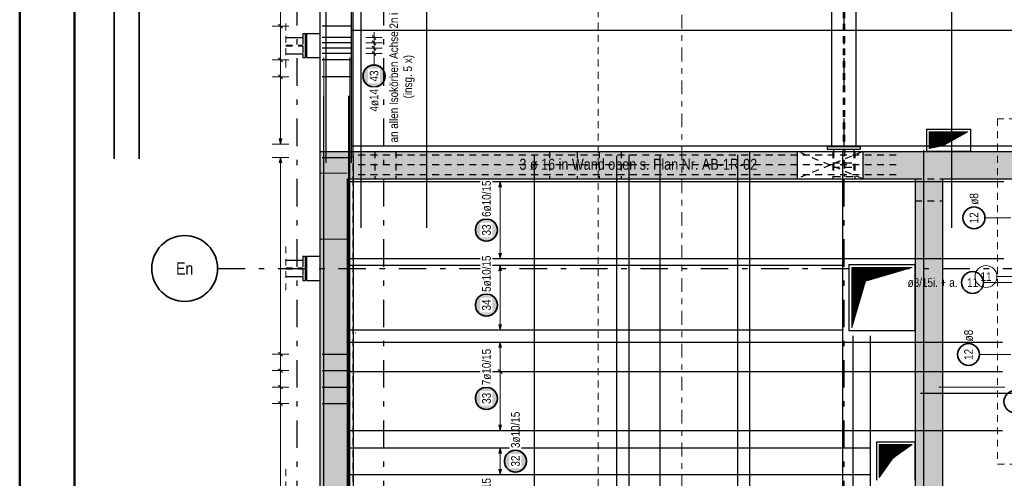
# Model space of a CAD drawing. Header units: millimetres. Extents: x -50 to 89, y -23 to 66.
# Tile 27 of 60: x 0 to 17.93, y 16.16 to 24.52. Entities that reach past the tile are written whole.
import ezdxf
from ezdxf.enums import TextEntityAlignment as Align

# ---------------------------------------------------------------- set-up
doc = ezdxf.new("R2010")
doc.units = ezdxf.units.MM
for name, pattern in [('DASHDOT', [1, 0.5, -0.25, 0, -0.25]), ('DASHDOTX2', [2, 1, -0.5, 0, -0.5]), ('HIDDEN', [0.375, 0.25, -0.125])]:
    doc.linetypes.add(name, pattern=pattern)
for name, color, linetype, lineweight in [('Achsen', 7, 'Continuous', 20), ('Bewehrung obere', 7, 'Continuous', 20), ('Geschnittene Kanten', 7, 'Continuous', 20), ('Schraffuren', 7, 'Continuous', 20)]:
    doc.layers.add(name, color=color, linetype=linetype, lineweight=lineweight)
doc.styles.add('Arial Narrow', font='ARIALN.TTF')
pattern_1 = [(45, (0, 0), (-0.0036769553, 0.0036769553), [])]

msp = doc.modelspace()

# ---------------------------------------------------------------- hatches: boundary and pattern name
at = {"lineweight": 25, "true_color": 0xffffff}
msp.add_hatch(color=7, dxfattribs=at).paths.add_polyline_path([(6.673438, 23.494696), (6.673304, 23.502374), (6.672903, 23.510042), (6.672233, 23.517692), (6.671297, 23.525314), (6.670096, 23.532898), (6.668631, 23.540436), (6.666904, 23.547919), (6.664916, 23.555336), (6.662671, 23.56268), (6.660171, 23.56994), (6.657419, 23.577109), (6.654418, 23.584178), (6.651173, 23.591137), (6.647687, 23.59798), (6.643964, 23.604696), (6.640009, 23.611278), (6.635827, 23.617718), (6.631422, 23.624009), (6.626801, 23.630141), (6.621968, 23.636109), (6.61693, 23.641905), (6.611693, 23.647521), (6.606263, 23.652951), (6.600647, 23.658188), (6.594852, 23.663226), (6.588884, 23.668058), (6.582751, 23.67268), (6.576461, 23.677084), (6.570021, 23.681266), (6.563438, 23.685221), (6.556722, 23.688944), (6.54988, 23.69243), (6.542921, 23.695676), (6.535852, 23.698676), (6.528683, 23.701428), (6.521422, 23.703928), (6.514079, 23.706173), (6.506661, 23.708161), (6.499179, 23.709888), (6.491641, 23.711354), (6.484057, 23.712555), (6.476435, 23.713491), (6.468785, 23.71416), (6.461116, 23.714562), (6.453438, 23.714696), (6.445761, 23.714562), (6.438092, 23.71416), (6.430442, 23.713491), (6.42282, 23.712555), (6.415236, 23.711354), (6.407698, 23.709888), (6.400216, 23.708161), (6.392798, 23.706173), (6.385455, 23.703928), (6.378194, 23.701428), (6.371025, 23.698676), (6.363956, 23.695676), (6.356997, 23.69243), (6.350155, 23.688944), (6.343438, 23.685221), (6.336856, 23.681266), (6.330416, 23.677084), (6.324126, 23.67268), (6.317993, 23.668058), (6.312025, 23.663226), (6.30623, 23.658188), (6.300614, 23.652951), (6.295184, 23.647521), (6.289947, 23.641905), (6.284909, 23.636109), (6.280076, 23.630141), (6.275455, 23.624009), (6.27105, 23.617718), (6.266868, 23.611278), (6.262913, 23.604696), (6.25919, 23.59798), (6.255704, 23.591137), (6.252458, 23.584178), (6.249458, 23.577109), (6.246706, 23.56994), (6.244206, 23.56268), (6.241961, 23.555336), (6.239973, 23.547919), (6.238246, 23.540436), (6.236781, 23.532898), (6.23558, 23.525314), (6.234644, 23.517692), (6.233974, 23.510042), (6.233572, 23.502374), (6.233438, 23.494696), (6.233572, 23.487018), (6.233974, 23.479349), (6.234644, 23.4717), (6.23558, 23.464078), (6.236781, 23.456493), (6.238246, 23.448955), (6.239973, 23.441473), (6.241961, 23.434056), (6.244206, 23.426712), (6.246706, 23.419451), (6.249458, 23.412282), (6.252458, 23.405214), (6.255704, 23.398254), (6.25919, 23.391412), (6.262913, 23.384696), (6.266868, 23.378114), (6.27105, 23.371673), (6.275455, 23.365383), (6.280076, 23.35925), (6.284909, 23.353283), (6.289947, 23.347487), (6.295184, 23.341871), (6.300614, 23.336441), (6.30623, 23.331204), (6.312025, 23.326166), (6.317993, 23.321333), (6.324126, 23.316712), (6.330416, 23.312308), (6.336856, 23.308125), (6.343438, 23.30417), (6.350155, 23.300447), (6.356997, 23.296961), (6.363956, 23.293716), (6.371025, 23.290715), (6.378194, 23.287963), (6.385455, 23.285463), (6.392798, 23.283218), (6.400216, 23.281231), (6.407698, 23.279503), (6.415236, 23.278038), (6.42282, 23.276837), (6.430442, 23.275901), (6.438092, 23.275232), (6.445761, 23.27483), (6.453438, 23.274696), (6.461116, 23.27483), (6.468785, 23.275232), (6.476435, 23.275901), (6.484057, 23.276837), (6.491641, 23.278038), (6.499179, 23.279503), (6.506661, 23.281231), (6.514079, 23.283218), (6.521422, 23.285463), (6.528683, 23.287963), (6.535852, 23.290715), (6.542921, 23.293716), (6.54988, 23.296961), (6.556722, 23.300447), (6.563438, 23.30417), (6.570021, 23.308125), (6.576461, 23.312308), (6.582751, 23.316712), (6.588884, 23.321333), (6.594852, 23.326166), (6.600647, 23.331204), (6.606263, 23.336441), (6.611693, 23.341871), (6.61693, 23.347487), (6.621968, 23.353283), (6.626801, 23.35925), (6.631422, 23.365383), (6.635827, 23.371673), (6.640009, 23.378114), (6.643964, 23.384696), (6.647687, 23.391412), (6.651173, 23.398254), (6.654418, 23.405214), (6.657419, 23.412282), (6.660171, 23.419451), (6.662671, 23.426712), (6.664916, 23.434056), (6.666904, 23.441473), (6.668631, 23.448955), (6.670096, 23.456493), (6.671297, 23.464078), (6.672233, 23.4717), (6.672903, 23.479349)])
at = {"lineweight": 13}
h = msp.add_hatch(dxfattribs=at)
h.set_pattern_fill('Mau', color=6, scale=0.01, angle=45, style=0, pattern_type=2)
h.set_pattern_definition(pattern_1)
h.paths.add_polyline_path([(16.565531, 22.176656), (16.815531, 22.226656), (17.265534, 22.476656), (16.565531, 22.476656)])
h = msp.add_hatch(dxfattribs=at)
h.set_pattern_fill('Mau', color=6, scale=0.01, angle=45, style=0, pattern_type=2)
h.set_pattern_definition(pattern_1)
h.paths.add_polyline_path([(15.152042, 18.906797), (15.402042, 19.756797), (16.252042, 20.006797), (15.152042, 20.006797)])
h = msp.add_hatch(dxfattribs=at)
h.set_pattern_fill('Mau', color=6, scale=0.01, angle=45, style=0, pattern_type=2)
h.set_pattern_definition(pattern_1)
h.paths.add_polyline_path([(15.652042, 16.176847), (15.902042, 16.526847), (16.252042, 16.776847), (15.652042, 16.776847)])
at = {"layer": 'Bewehrung obere', "lineweight": 25, "true_color": 0xffffff}
for points in [[(8.720012, 20.687495), (8.719878, 20.695172), (8.719476, 20.702841), (8.718807, 20.710491), (8.717871, 20.718113), (8.71667, 20.725697), (8.715205, 20.733235), (8.713477, 20.740717), (8.71149, 20.748135), (8.709245, 20.755478), (8.706745, 20.762739), (8.703993, 20.769908), (8.700992, 20.776977), (8.697747, 20.783936), (8.694261, 20.790778), (8.690538, 20.797495), (8.686583, 20.804077), (8.682401, 20.810517), (8.677996, 20.816807), (8.673375, 20.82294), (8.668542, 20.828908), (8.663504, 20.834703), (8.658267, 20.840319), (8.652837, 20.845749), (8.647221, 20.850986), (8.641426, 20.856024), (8.635458, 20.860857), (8.629325, 20.865478), (8.623035, 20.869883), (8.616595, 20.874065), (8.610012, 20.87802), (8.603296, 20.881743), (8.596454, 20.885229), (8.589494, 20.888475), (8.582426, 20.891475), (8.575257, 20.894227), (8.567996, 20.896727), (8.560653, 20.898972), (8.553235, 20.90096), (8.545753, 20.902687), (8.538215, 20.904152), (8.53063, 20.905354), (8.523009, 20.906289), (8.515359, 20.906959), (8.50769, 20.907361), (8.500012, 20.907495), (8.492334, 20.907361), (8.484666, 20.906959), (8.477016, 20.906289), (8.469394, 20.905354), (8.46181, 20.904152), (8.454272, 20.902687), (8.44679, 20.90096), (8.439372, 20.898972), (8.432029, 20.896727), (8.424768, 20.894227), (8.417599, 20.891475), (8.41053, 20.888475), (8.403571, 20.885229), (8.396729, 20.881743), (8.390012, 20.87802), (8.38343, 20.874065), (8.37699, 20.869883), (8.3707, 20.865478), (8.364567, 20.860857), (8.358599, 20.856024), (8.352804, 20.850986), (8.347188, 20.845749), (8.341758, 20.840319), (8.33652, 20.834703), (8.331483, 20.828908), (8.32665, 20.82294), (8.322029, 20.816807), (8.317624, 20.810517), (8.313442, 20.804077), (8.309487, 20.797495), (8.305764, 20.790778), (8.302278, 20.783936), (8.299032, 20.776977), (8.296032, 20.769908), (8.29328, 20.762739), (8.29078, 20.755478), (8.288535, 20.748135), (8.286547, 20.740717), (8.28482, 20.733235), (8.283355, 20.725697), (8.282153, 20.718113), (8.281218, 20.710491), (8.280548, 20.702841), (8.280146, 20.695172), (8.280012, 20.687495), (8.280146, 20.679817), (8.280548, 20.672148), (8.281218, 20.664498), (8.282153, 20.656876), (8.283355, 20.649292), (8.28482, 20.641754), (8.286547, 20.634272), (8.288535, 20.626854), (8.29078, 20.619511), (8.29328, 20.61225), (8.296032, 20.605081), (8.299032, 20.598012), (8.302278, 20.591053), (8.305764, 20.584211), (8.309487, 20.577495), (8.313442, 20.570912), (8.317624, 20.564472), (8.322029, 20.558182), (8.32665, 20.552049), (8.331483, 20.546081), (8.33652, 20.540286), (8.341758, 20.53467), (8.347188, 20.52924), (8.352804, 20.524003), (8.358599, 20.518965), (8.364567, 20.514132), (8.3707, 20.509511), (8.37699, 20.505106), (8.38343, 20.500924), (8.390012, 20.496969), (8.396729, 20.493246), (8.403571, 20.48976), (8.41053, 20.486515), (8.417599, 20.483514), (8.424768, 20.480762), (8.432029, 20.478262), (8.439372, 20.476017), (8.44679, 20.474029), (8.454272, 20.472302), (8.46181, 20.470837), (8.469394, 20.469636), (8.477016, 20.4687), (8.484666, 20.46803), (8.492334, 20.467629), (8.500012, 20.467495), (8.50769, 20.467629), (8.515359, 20.46803), (8.523009, 20.4687), (8.53063, 20.469636), (8.538215, 20.470837), (8.545753, 20.472302), (8.553235, 20.474029), (8.560653, 20.476017), (8.567996, 20.478262), (8.575257, 20.480762), (8.582426, 20.483514), (8.589494, 20.486515), (8.596454, 20.48976), (8.603296, 20.493246), (8.610012, 20.496969), (8.616595, 20.500924), (8.623035, 20.505106), (8.629325, 20.509511), (8.635458, 20.514132), (8.641426, 20.518965), (8.647221, 20.524003), (8.652837, 20.52924), (8.658267, 20.53467), (8.663504, 20.540286), (8.668542, 20.546081), (8.673375, 20.552049), (8.677996, 20.558182), (8.682401, 20.564472), (8.686583, 20.570912), (8.690538, 20.577495), (8.694261, 20.584211), (8.697747, 20.591053), (8.700992, 20.598012), (8.703993, 20.605081), (8.706745, 20.61225), (8.709245, 20.619511), (8.71149, 20.626854), (8.713477, 20.634272), (8.715205, 20.641754), (8.71667, 20.649292), (8.717871, 20.656876), (8.718807, 20.664498), (8.719476, 20.672148)], [(8.72, 19.320022), (8.719866, 19.3277), (8.719464, 19.335369), (8.718795, 19.343018), (8.717859, 19.35064), (8.716658, 19.358225), (8.715192, 19.365763), (8.713465, 19.373245), (8.711478, 19.380662), (8.709232, 19.388006), (8.706732, 19.395267), (8.70398, 19.402436), (8.70098, 19.409504), (8.697735, 19.416464), (8.694248, 19.423306), (8.690526, 19.430022), (8.686571, 19.436604), (8.682388, 19.443045), (8.677984, 19.449335), (8.673362, 19.455468), (8.66853, 19.461436), (8.663492, 19.467231), (8.658255, 19.472847), (8.652825, 19.478277), (8.647209, 19.483514), (8.641413, 19.488552), (8.635446, 19.493385), (8.629313, 19.498006), (8.623022, 19.50241), (8.616582, 19.506593), (8.61, 19.510548), (8.603284, 19.514271), (8.596442, 19.517757), (8.589482, 19.521002), (8.582413, 19.524003), (8.575244, 19.526755), (8.567984, 19.529255), (8.56064, 19.5315), (8.553223, 19.533487), (8.545741, 19.535215), (8.538203, 19.53668), (8.530618, 19.537881), (8.522996, 19.538817), (8.515346, 19.539486), (8.507678, 19.539888), (8.5, 19.540022), (8.492322, 19.539888), (8.484654, 19.539486), (8.477004, 19.538817), (8.469382, 19.537881), (8.461797, 19.53668), (8.454259, 19.535215), (8.446777, 19.533487), (8.43936, 19.5315), (8.432016, 19.529255), (8.424756, 19.526755), (8.417587, 19.524003), (8.410518, 19.521002), (8.403558, 19.517757), (8.396716, 19.514271), (8.39, 19.510548), (8.383418, 19.506593), (8.376978, 19.50241), (8.370687, 19.498006), (8.364554, 19.493385), (8.358587, 19.488552), (8.352791, 19.483514), (8.347175, 19.478277), (8.341745, 19.472847), (8.336508, 19.467231), (8.33147, 19.461436), (8.326638, 19.455468), (8.322016, 19.449335), (8.317612, 19.443045), (8.313429, 19.436604), (8.309474, 19.430022), (8.305752, 19.423306), (8.302265, 19.416464), (8.29902, 19.409504), (8.29602, 19.402436), (8.293268, 19.395267), (8.290768, 19.388006), (8.288522, 19.380662), (8.286535, 19.373245), (8.284808, 19.365763), (8.283342, 19.358225), (8.282141, 19.35064), (8.281205, 19.343018), (8.280536, 19.335369), (8.280134, 19.3277), (8.28, 19.320022), (8.280134, 19.312344), (8.280536, 19.304676), (8.281205, 19.297026), (8.282141, 19.289404), (8.283342, 19.28182), (8.284808, 19.274282), (8.286535, 19.266799), (8.288522, 19.259382), (8.290768, 19.252038), (8.293268, 19.244778), (8.29602, 19.237609), (8.29902, 19.23054), (8.302265, 19.223581), (8.305752, 19.216738), (8.309474, 19.210022), (8.313429, 19.20344), (8.317612, 19.197), (8.322016, 19.190709), (8.326638, 19.184577), (8.33147, 19.178609), (8.336508, 19.172813), (8.341745, 19.167197), (8.347175, 19.161767), (8.352791, 19.15653), (8.358587, 19.151492), (8.364554, 19.14666), (8.370687, 19.142038), (8.376978, 19.137634), (8.383418, 19.133452), (8.39, 19.129497), (8.396716, 19.125774), (8.403558, 19.122288), (8.410518, 19.119042), (8.417587, 19.116042), (8.424756, 19.11329), (8.432016, 19.11079), (8.43936, 19.108545), (8.446777, 19.106557), (8.454259, 19.10483), (8.461797, 19.103365), (8.469382, 19.102163), (8.477004, 19.101227), (8.484654, 19.100558), (8.492322, 19.100156), (8.5, 19.100022), (8.507678, 19.100156), (8.515346, 19.100558), (8.522996, 19.101227), (8.530618, 19.102163), (8.538203, 19.103365), (8.545741, 19.10483), (8.553223, 19.106557), (8.56064, 19.108545), (8.567984, 19.11079), (8.575244, 19.11329), (8.582413, 19.116042), (8.589482, 19.119042), (8.596442, 19.122288), (8.603284, 19.125774), (8.61, 19.129497), (8.616582, 19.133452), (8.623022, 19.137634), (8.629313, 19.142038), (8.635446, 19.14666), (8.641413, 19.151492), (8.647209, 19.15653), (8.652825, 19.161767), (8.658255, 19.167197), (8.663492, 19.172813), (8.66853, 19.178609), (8.673362, 19.184577), (8.677984, 19.190709), (8.682388, 19.197), (8.686571, 19.20344), (8.690526, 19.210022), (8.694248, 19.216738), (8.697735, 19.223581), (8.70098, 19.23054), (8.70398, 19.237609), (8.706732, 19.244778), (8.709232, 19.252038), (8.711478, 19.259382), (8.713465, 19.266799), (8.715192, 19.274282), (8.716658, 19.28182), (8.717859, 19.289404), (8.718795, 19.297026), (8.719464, 19.304676)], [(8.72, 17.619058), (8.719866, 17.626735), (8.719464, 17.634404), (8.718795, 17.642054), (8.717859, 17.649676), (8.716658, 17.65726), (8.715192, 17.664798), (8.713465, 17.67228), (8.711478, 17.679698), (8.709232, 17.687041), (8.706732, 17.694302), (8.70398, 17.701471), (8.70098, 17.70854), (8.697735, 17.715499), (8.694248, 17.722341), (8.690526, 17.729058), (8.686571, 17.73564), (8.682388, 17.74208), (8.677984, 17.74837), (8.673362, 17.754503), (8.66853, 17.760471), (8.663492, 17.766266), (8.658255, 17.771882), (8.652825, 17.777312), (8.647209, 17.782549), (8.641413, 17.787587), (8.635446, 17.79242), (8.629313, 17.797041), (8.623022, 17.801446), (8.616582, 17.805628), (8.61, 17.809583), (8.603284, 17.813306), (8.596442, 17.816792), (8.589482, 17.820038), (8.582413, 17.823038), (8.575244, 17.82579), (8.567984, 17.82829), (8.56064, 17.830535), (8.553223, 17.832523), (8.545741, 17.83425), (8.538203, 17.835715), (8.530618, 17.836917), (8.522996, 17.837852), (8.515346, 17.838522), (8.507678, 17.838924), (8.5, 17.839058), (8.492322, 17.838924), (8.484654, 17.838522), (8.477004, 17.837852), (8.469382, 17.836917), (8.461797, 17.835715), (8.454259, 17.83425), (8.446777, 17.832523), (8.43936, 17.830535), (8.432016, 17.82829), (8.424756, 17.82579), (8.417587, 17.823038), (8.410518, 17.820038), (8.403558, 17.816792), (8.396716, 17.813306), (8.39, 17.809583), (8.383418, 17.805628), (8.376978, 17.801446), (8.370687, 17.797041), (8.364554, 17.79242), (8.358587, 17.787587), (8.352791, 17.782549), (8.347175, 17.777312), (8.341745, 17.771882), (8.336508, 17.766266), (8.33147, 17.760471), (8.326638, 17.754503), (8.322016, 17.74837), (8.317612, 17.74208), (8.313429, 17.73564), (8.309474, 17.729058), (8.305752, 17.722341), (8.302265, 17.715499), (8.29902, 17.70854), (8.29602, 17.701471), (8.293268, 17.694302), (8.290768, 17.687041), (8.288522, 17.679698), (8.286535, 17.67228), (8.284808, 17.664798), (8.283342, 17.65726), (8.282141, 17.649676), (8.281205, 17.642054), (8.280536, 17.634404), (8.280134, 17.626735), (8.28, 17.619058), (8.280134, 17.61138), (8.280536, 17.603711), (8.281205, 17.596061), (8.282141, 17.58844), (8.283342, 17.580855), (8.284808, 17.573317), (8.286535, 17.565835), (8.288522, 17.558417), (8.290768, 17.551074), (8.293268, 17.543813), (8.29602, 17.536644), (8.29902, 17.529576), (8.302265, 17.522616), (8.305752, 17.515774), (8.309474, 17.509058), (8.313429, 17.502475), (8.317612, 17.496035), (8.322016, 17.489745), (8.326638, 17.483612), (8.33147, 17.477644), (8.336508, 17.471849), (8.341745, 17.466233), (8.347175, 17.460803), (8.352791, 17.455566), (8.358587, 17.450528), (8.364554, 17.445695), (8.370687, 17.441074), (8.376978, 17.436669), (8.383418, 17.432487), (8.39, 17.428532), (8.396716, 17.424809), (8.403558, 17.421323), (8.410518, 17.418078), (8.417587, 17.415077), (8.424756, 17.412325), (8.432016, 17.409825), (8.43936, 17.40758), (8.446777, 17.405593), (8.454259, 17.403865), (8.461797, 17.4024), (8.469382, 17.401199), (8.477004, 17.400263), (8.484654, 17.399593), (8.492322, 17.399192), (8.5, 17.399058), (8.507678, 17.399192), (8.515346, 17.399593), (8.522996, 17.400263), (8.530618, 17.401199), (8.538203, 17.4024), (8.545741, 17.403865), (8.553223, 17.405593), (8.56064, 17.40758), (8.567984, 17.409825), (8.575244, 17.412325), (8.582413, 17.415077), (8.589482, 17.418078), (8.596442, 17.421323), (8.603284, 17.424809), (8.61, 17.428532), (8.616582, 17.432487), (8.623022, 17.436669), (8.629313, 17.441074), (8.635446, 17.445695), (8.641413, 17.450528), (8.647209, 17.455566), (8.652825, 17.460803), (8.658255, 17.466233), (8.663492, 17.471849), (8.66853, 17.477644), (8.673362, 17.483612), (8.677984, 17.489745), (8.682388, 17.496035), (8.686571, 17.502475), (8.690526, 17.509058), (8.694248, 17.515774), (8.697735, 17.522616), (8.70098, 17.529576), (8.70398, 17.536644), (8.706732, 17.543813), (8.709232, 17.551074), (8.711478, 17.558417), (8.713465, 17.565835), (8.715192, 17.573317), (8.716658, 17.580855), (8.717859, 17.58844), (8.718795, 17.596061), (8.719464, 17.603711)], [(9.248324, 16.47437), (9.24819, 16.482048), (9.247788, 16.489717), (9.247119, 16.497367), (9.246183, 16.504988), (9.244982, 16.512573), (9.243516, 16.520111), (9.241789, 16.527593), (9.239801, 16.535011), (9.237556, 16.542354), (9.235056, 16.549615), (9.232304, 16.556784), (9.229304, 16.563852), (9.226059, 16.570812), (9.222572, 16.577654), (9.218849, 16.58437), (9.214894, 16.590953), (9.210712, 16.597393), (9.206308, 16.603683), (9.201686, 16.609816), (9.196854, 16.615784), (9.191816, 16.621579), (9.186579, 16.627195), (9.181149, 16.632625), (9.175533, 16.637862), (9.169737, 16.6429), (9.163769, 16.647733), (9.157637, 16.652354), (9.151346, 16.656759), (9.144906, 16.660941), (9.138324, 16.664896), (9.131608, 16.668619), (9.124766, 16.672105), (9.117806, 16.67535), (9.110737, 16.678351), (9.103568, 16.681103), (9.096308, 16.683603), (9.088964, 16.685848), (9.081547, 16.687835), (9.074064, 16.689563), (9.066526, 16.691028), (9.058942, 16.692229), (9.05132, 16.693165), (9.04367, 16.693835), (9.036002, 16.694236), (9.028324, 16.69437), (9.020646, 16.694236), (9.012977, 16.693835), (9.005328, 16.693165), (8.997706, 16.692229), (8.990121, 16.691028), (8.982583, 16.689563), (8.975101, 16.687835), (8.967684, 16.685848), (8.96034, 16.683603), (8.953079, 16.681103), (8.94591, 16.678351), (8.938842, 16.67535), (8.931882, 16.672105), (8.92504, 16.668619), (8.918324, 16.664896), (8.911742, 16.660941), (8.905301, 16.656759), (8.899011, 16.652354), (8.892878, 16.647733), (8.886911, 16.6429), (8.881115, 16.637862), (8.875499, 16.632625), (8.870069, 16.627195), (8.864832, 16.621579), (8.859794, 16.615784), (8.854962, 16.609816), (8.85034, 16.603683), (8.845936, 16.597393), (8.841753, 16.590953), (8.837798, 16.58437), (8.834075, 16.577654), (8.830589, 16.570812), (8.827344, 16.563852), (8.824343, 16.556784), (8.821591, 16.549615), (8.819091, 16.542354), (8.816846, 16.535011), (8.814859, 16.527593), (8.813131, 16.520111), (8.811666, 16.512573), (8.810465, 16.504988), (8.809529, 16.497367), (8.80886, 16.489717), (8.808458, 16.482048), (8.808324, 16.47437), (8.808458, 16.466693), (8.80886, 16.459024), (8.809529, 16.451374), (8.810465, 16.443752), (8.811666, 16.436168), (8.813131, 16.42863), (8.814859, 16.421148), (8.816846, 16.41373), (8.819091, 16.406387), (8.821591, 16.399126), (8.824343, 16.391957), (8.827344, 16.384888), (8.830589, 16.377929), (8.834075, 16.371087), (8.837798, 16.36437), (8.841753, 16.357788), (8.845936, 16.351348), (8.85034, 16.345058), (8.854962, 16.338925), (8.859794, 16.332957), (8.864832, 16.327162), (8.870069, 16.321546), (8.875499, 16.316116), (8.881115, 16.310879), (8.886911, 16.305841), (8.892878, 16.301008), (8.899011, 16.296387), (8.905301, 16.291982), (8.911742, 16.2878), (8.918324, 16.283845), (8.92504, 16.280122), (8.931882, 16.276636), (8.938842, 16.27339), (8.94591, 16.27039), (8.953079, 16.267638), (8.96034, 16.265138), (8.967684, 16.262893), (8.975101, 16.260905), (8.982583, 16.259178), (8.990121, 16.257713), (8.997706, 16.256511), (9.005328, 16.255576), (9.012977, 16.254906), (9.020646, 16.254504), (9.028324, 16.25437), (9.036002, 16.254504), (9.04367, 16.254906), (9.05132, 16.255576), (9.058942, 16.256511), (9.066526, 16.257713), (9.074064, 16.259178), (9.081547, 16.260905), (9.088964, 16.262893), (9.096308, 16.265138), (9.103568, 16.267638), (9.110737, 16.27039), (9.117806, 16.27339), (9.124766, 16.276636), (9.131608, 16.280122), (9.138324, 16.283845), (9.144906, 16.2878), (9.151346, 16.291982), (9.157637, 16.296387), (9.163769, 16.301008), (9.169737, 16.305841), (9.175533, 16.310879), (9.181149, 16.316116), (9.186579, 16.321546), (9.191816, 16.327162), (9.196854, 16.332957), (9.201686, 16.338925), (9.206308, 16.345058), (9.210712, 16.351348), (9.214894, 16.357788), (9.218849, 16.36437), (9.222572, 16.371087), (9.226059, 16.377929), (9.229304, 16.384888), (9.232304, 16.391957), (9.235056, 16.399126), (9.237556, 16.406387), (9.239801, 16.41373), (9.241789, 16.421148), (9.243516, 16.42863), (9.244982, 16.436168), (9.246183, 16.443752), (9.247119, 16.451374), (9.247788, 16.459024)]]:
    msp.add_hatch(color=7, dxfattribs=at).paths.add_polyline_path(points)
at = {"layer": 'Schraffuren', "lineweight": 13, "true_color": 0xd7ffd7}
for points in [[(14.157128, 22.121704), (14.157128, 21.621704), (5.466215, 21.621704), (5.466215, 22.121704)], [(42.856217, 21.621704), (15.357128, 21.621704), (15.357128, 22.121704), (42.856217, 22.121704)], [(5.96536, 21.621704), (5.966215, 3.567223), (5.466215, 3.567223), (5.46536, 21.621704)], [(16.80703, 10.282528), (16.30703, 10.282528), (16.30703, 21.621704), (16.80703, 21.621704)]]:
    msp.add_hatch(color=254, dxfattribs=at).paths.add_polyline_path(points)

# ---------------------------------------------------------------- linework, layer by layer
at = {"color": 4, "linetype": 'Continuous', "lineweight": 50}
for p, q in [((0, 42.05), (0, 0)), ((1, 41.8), (1, 0.25))]:
    msp.add_line(p, q, dxfattribs=at)
at = {"color": 3, "linetype": 'HIDDEN', "lineweight": 25, "ltscale": 0.5}
for p, q in [((14.995086, 37.274557), (14.995086, 22.211704)), ((15.019086, 37.274557), (15.019086, 22.211704)), ((4.845914, 24.057595), (5.156208, 24.057595)), ((4.845914, 24.043395), (5.156208, 24.043395)), ((5.156208, 24.200495), (5.156208, 24.057595)), ((5.156208, 24.043395), (5.156208, 23.900495)), ((6.066215, 22.121704), (6.066215, 21.621704)), ((6.164602, 22.061219), (15.977169, 22.061219)), ((6.466215, 22.121704), (6.466215, 21.621704)), ((6.849817, 22.121704), (6.849817, 21.621704)), ((9.649817, 22.121704), (9.649817, 21.621704)), ((10.151223, 22.121704), (10.151223, 21.621704)), ((10.551122, 22.121704), (10.551122, 21.621704)), ((10.951223, 22.121704), (10.951223, 21.621704)), ((14.807102, 22.121704), (14.807102, 21.621704)), ((14.821086, 22.121704), (14.821086, 21.661704)), ((14.992586, 22.161704), (14.992586, 21.661704)), ((15.021586, 22.161704), (15.021586, 21.661704)), ((15.193086, 22.121704), (15.193086, 21.661704)), ((15.207102, 22.121704), (15.207102, 21.621704)), ((6.164602, 21.881219), (15.977169, 21.881219)), ((14.807102, 21.911704), (15.207102, 21.911704)), ((6.164602, 21.701219), (15.977169, 21.701219)), ((14.807102, 21.831704), (15.207102, 21.831704)), ((5.466215, 21.621704), (5.466215, 20.210431)), ((6.066215, 21.621704), (6.066215, 3.567223)), ((14.821086, 21.661704), (15.193086, 21.661704)), ((16.30703, 21.621905), (16.80703, 21.621905)), ((16.30703, 21.621905), (16.30703, 21.621704)), ((16.807032, 21.621905), (16.807032, 21.621704)), ((16.30703, 21.221905), (16.80703, 21.221905)), ((5.156208, 20.140495), (5.156208, 19.997595)), ((5.465427, 20.210495), (5.466215, 20.210495)), ((5.466215, 20.210431), (5.466215, 19.770431)), ((4.845914, 19.997595), (5.156208, 19.997595)), ((4.845914, 19.983395), (5.156208, 19.983395)), ((5.156208, 19.983395), (5.156208, 19.840495)), ((5.465448, 19.770495), (5.466215, 19.770495)), ((5.466215, 19.770431), (5.466215, 16.147111))]:
    msp.add_line(p, q, dxfattribs=at)
at = {"color": 3, "linetype": 'Continuous', "lineweight": 25}
for p, q in [((5.466215, 36.78723), (5.466215, 22.121704)), ((6.066215, 36.78723), (6.066215, 22.121704)), ((14.787086, 36.13217), (14.787086, 22.211704)), ((15.227086, 36.132112), (15.227086, 22.211704)), ((5.156208, 24.270495), (5.196208, 24.270495)), ((5.156208, 24.270495), (5.156208, 24.200495)), ((5.196208, 24.270495), (5.196208, 23.830495)), ((5.226215, 24.270495), (5.466215, 24.270495)), ((5.226215, 24.270431), (5.226215, 23.830431)), ((4.845914, 24.200495), (5.156208, 24.200495)), ((4.845914, 23.900495), (5.156208, 23.900495)), ((5.156208, 23.900495), (5.156208, 23.830495)), ((5.156208, 23.830495), (5.196208, 23.830495)), ((5.226215, 23.830495), (5.466215, 23.830495)), ((16.515531, 22.526656), (17.315534, 22.526656)), ((16.515531, 22.526656), (16.515531, 22.126656)), ((17.315534, 22.526656), (17.315534, 22.126656)), ((14.157128, 22.121704), (15.357128, 22.121704)), ((14.707102, 22.211704), (15.307102, 22.211704)), ((14.707102, 22.211704), (14.707102, 22.161704)), ((14.707102, 22.161704), (15.307102, 22.161704)), ((14.821086, 22.161704), (14.821086, 22.121704)), ((15.193086, 22.161704), (15.193086, 22.121704)), ((15.307102, 22.211704), (15.307102, 22.161704)), ((16.515531, 22.126656), (17.315534, 22.126656)), ((14.157128, 21.621704), (15.357128, 21.621704)), ((4.845914, 20.140495), (5.156208, 20.140495)), ((5.156208, 20.210495), (5.196208, 20.210495)), ((5.156208, 20.210495), (5.156208, 20.140495)), ((5.196208, 20.210495), (5.196208, 19.770495)), ((5.226215, 20.210495), (5.465427, 20.210495)), ((5.226215, 20.210431), (5.226215, 19.770431)), ((15.102042, 20.056797), (16.302042, 20.056797)), ((15.102042, 20.056797), (15.102042, 18.856797)), ((16.302042, 20.056797), (16.302042, 18.856797)), ((4.845914, 19.840495), (5.156208, 19.840495)), ((5.156208, 19.840495), (5.156208, 19.770495)), ((5.156208, 19.770495), (5.196208, 19.770495)), ((5.226215, 19.770495), (5.465448, 19.770495)), ((15.102042, 18.856797), (16.302042, 18.856797)), ((15.602042, 16.826847), (16.302042, 16.826847)), ((15.602042, 16.826847), (15.602042, 16.126847)), ((16.302042, 16.826847), (16.302042, 16.126847))]:
    msp.add_line(p, q, dxfattribs=at)
at = {"color": 5, "linetype": 'HIDDEN', "lineweight": 18, "ltscale": 0.5}
for p, q in [((4.845914, 24.450495), (4.845914, 23.650495)), ((4.845914, 20.390495), (4.845914, 19.590495)), ((4.845914, 16.327175), (4.845914, 15.527175))]:
    msp.add_line(p, q, dxfattribs=at)
at = {"color": 3, "linetype": 'Continuous', "lineweight": 25, "ltscale": 0.5}
for p, q in [((6.418083, 24.23185), (6.488794, 24.161139)), ((6.026215, 24.196495), (5.506215, 24.196495)), ((6.026215, 24.099162), (5.506215, 24.099162)), ((6.418083, 24.134517), (6.488794, 24.063806)), ((6.418083, 24.037184), (6.488794, 23.966473)), ((6.026215, 24.001828), (5.506215, 24.001828)), ((6.026215, 23.904495), (5.506215, 23.904495)), ((6.418083, 23.939851), (6.488794, 23.86914))]:
    msp.add_line(p, q, dxfattribs=at)
at = {"color": 5, "linetype": 'Continuous', "lineweight": 18, "ltscale": 0.5}
for p, q in [((6.453438, 23.804495), (6.453438, 24.296495)), ((6.303438, 24.196495), (6.603438, 24.196495)), ((6.303438, 24.099162), (6.603438, 24.099162)), ((6.303438, 24.001828), (6.603438, 24.001828)), ((6.303438, 23.904495), (6.603438, 23.904495))]:
    msp.add_line(p, q, dxfattribs=at)
at = {"color": 9, "linetype": 'HIDDEN', "lineweight": 0, "ltscale": 0.5}
for p, q in [((19.944719, 22.715421), (17.807576, 22.715421)), ((17.807576, 22.715421), (17.807576, 16.417655)), ((17.807576, 16.417655), (19.944719, 16.417655))]:
    msp.add_line(p, q, dxfattribs=at)
at = {"color": 6, "linetype": 'Continuous', "lineweight": 13}
for p, q in [((16.565531, 22.176656), (16.565531, 22.476656)), ((16.565531, 22.476656), (17.265534, 22.476656)), ((16.815531, 22.226656), (17.265534, 22.476656)), ((16.565531, 22.176656), (16.815531, 22.226656)), ((15.152042, 18.906797), (15.152042, 20.006797)), ((15.152042, 20.006797), (16.252042, 20.006797)), ((15.402042, 19.756797), (16.252042, 20.006797)), ((15.152042, 18.906797), (15.402042, 19.756797)), ((15.652042, 16.176847), (15.652042, 16.776847)), ((15.652042, 16.776847), (16.252042, 16.776847)), ((15.902042, 16.526847), (16.252042, 16.776847)), ((15.652042, 16.176847), (15.902042, 16.526847))]:
    msp.add_line(p, q, dxfattribs=at)
at = {"color": 9, "linetype": 'Continuous', "lineweight": 0}
msp.add_line((17.939536, 17.826558), (16.739536, 17.826558), dxfattribs=at)
for centre in [(6.066133, 24.270495), (6.066133, 23.830495), (13.287026, 21.621905), (13.287026, 21.621704), (14.539536, 21.621704), (6.120429, 18.811575)]:
    msp.add_circle(centre, 0.00222, dxfattribs=at)
at = {"color": 2, "linetype": 'Continuous', "lineweight": 35, "ltscale": 0.5}
msp.add_circle((6.453438, 23.494696), 0.2, dxfattribs=at)
at = {"layer": 'Achsen', "color": 3, "linetype": 'DASHDOTX2', "lineweight": 25, "ltscale": 0.5}
for p, q in [((5.047008, 39.218719), (5.047008, 1.25994)), ((6.627008, 39.218719), (6.627008, 1.25994)), ((15.007008, 39.218719), (15.007008, 1.25994)), ((3.604582, 19.987023), (49.572129, 19.987023))]:
    msp.add_line(p, q, dxfattribs=at)
at = {"layer": 'Achsen', "color": 2, "linetype": 'Continuous', "lineweight": 35, "ltscale": 0.5}
msp.add_line((1.719855, 37.38723), (1.719855, 21.98723), dxfattribs=at)
at = {"layer": 'Achsen', "color": 3, "linetype": 'HIDDEN', "lineweight": 25, "ltscale": 0.5}
for p, q in [((14.757128, 21.871704), (14.157128, 22.121704)), ((15.357128, 22.121704), (14.757128, 21.871704)), ((14.757128, 21.871704), (14.157128, 21.621704)), ((15.357128, 21.621704), (14.757128, 21.871704))]:
    msp.add_line(p, q, dxfattribs=at)
at = {"layer": 'Achsen', "color": 2, "linetype": 'Continuous', "lineweight": 35}
msp.add_circle((3.004582, 19.987023), 0.6, dxfattribs=at)
at = {"layer": 'Bewehrung obere', "color": 9, "linetype": 'HIDDEN', "lineweight": 0, "ltscale": 0.5}
msp.add_line((10.532334, 38.420087), (10.532334, 2.162878), dxfattribs=at)
at = {"layer": 'Bewehrung obere', "color": 9, "linetype": 'DASHDOT', "lineweight": 0, "ltscale": 0.5}
msp.add_line((12.055841, 2.162878), (12.055841, 38.420087), dxfattribs=at)
at = {"layer": 'Bewehrung obere', "color": 2, "linetype": 'Continuous', "lineweight": 35, "ltscale": 0.5}
msp.add_line((2.178605, 37.38723), (2.178605, 21.98723), dxfattribs=at)
at = {"layer": 'Bewehrung obere', "color": 5, "linetype": 'Continuous', "lineweight": 18, "ltscale": 0.5}
for p, q in [((4.750199, 22.253711), (4.750334, 37.303731)), ((4.600218, 24.403715), (4.900218, 24.403712)), ((4.600213, 23.789428), (4.900213, 23.789426)), ((4.60021, 23.482285), (4.90021, 23.482282)), ((4.600199, 22.253712), (4.900199, 22.253709)), ((4.9, 22.011704), (4.6, 22.011704)), ((4.75, 22.011704), (4.75, 3.177236)), ((8.900012, 21.571704), (8.600012, 21.571704)), ((8.750012, 21.571704), (8.750012, 20.166798)), ((17.5786, 20.909948), (18.049536, 20.909948)), ((8.600012, 20.166798), (8.900012, 20.166798)), ((8.9, 20.046797), (8.6, 20.046797)), ((8.75, 20.046797), (8.75, 18.866797)), ((17.552785, 19.730835), (18.332605, 19.730835)), ((8.6, 18.866797), (8.9, 18.866797)), ((8.9, 18.646797), (8.6, 18.646797)), ((8.75, 18.646797), (8.75, 17.036848)), ((4.9, 18.424186), (4.6, 18.424186)), ((17.479224, 18.419266), (18.049536, 18.419266)), ((4.9, 18.125226), (4.6, 18.125226)), ((8.9, 18.110147), (8.6, 18.110147)), ((4.9, 17.826267), (4.6, 17.826267)), ((4.9, 17.527307), (4.6, 17.527307)), ((8.9, 16.716847), (8.6, 16.716847)), ((8.75, 16.716847), (8.75, 16.231997))]:
    msp.add_line(p, q, dxfattribs=at)
at = {"layer": 'Bewehrung obere', "color": 3, "linetype": 'Continuous', "lineweight": 25, "ltscale": 0.5}
for p, q in [((5.579846, 21.91497), (5.579846, 37.31497)), ((6.041754, 21.91497), (6.041754, 37.31497)), ((6.217015, 20.727306), (6.217015, 36.727306)), ((7.412308, 20.727306), (7.412307, 36.727306)), ((16.974648, 20.727306), (16.974648, 36.727306)), ((4.714863, 24.439069), (4.785573, 24.368358)), ((6.026215, 24.403702), (5.506215, 24.403707)), ((26.066215, 24.3298), (6.046543, 24.324402)), ((4.714858, 23.824783), (4.785568, 23.754071)), ((6.026215, 23.789416), (5.506215, 23.78942)), ((4.714855, 23.517639), (4.785565, 23.446928)), ((6.026215, 23.482272), (5.506215, 23.482277)), ((5.536215, 3.137223), (5.536215, 23.137223)), ((5.996235, 3.137223), (5.996235, 23.137223)), ((4.723405, 22.353711), (4.750199, 22.253711)), ((4.750199, 22.253711), (4.776995, 22.35371)), ((26.066215, 22.221704), (6.046229, 22.216306)), ((11.101223, 13.291704), (11.101223, 22.061704)), ((11.665738, 13.291704), (11.665738, 22.061704)), ((13.077025, 13.291704), (13.077025, 22.061704)), ((13.297026, 3.567223), (13.297026, 22.121704)), ((14.992041, 3.567223), (14.992041, 22.121704)), ((16.467032, 3.587223), (16.467032, 22.141704)), ((4.75, 22.011704), (4.723205, 21.911704)), ((4.776795, 21.911704), (4.75, 22.011704)), ((5.506215, 22.011704), (6.026215, 22.011704)), ((6.076216, 3.567223), (6.076216, 22.041704)), ((9.375626, 3.567223), (9.375626, 22.041704)), ((10.875357, 3.567223), (10.875357, 22.041704)), ((5.965363, 21.571704), (17.925363, 21.571704)), ((8.750012, 21.571704), (8.723217, 21.471704)), ((8.776807, 21.471704), (8.750012, 21.571704)), ((8.723217, 20.266798), (8.750012, 20.166798)), ((8.750012, 20.166798), (8.776807, 20.266798)), ((5.965429, 20.166798), (17.925429, 20.166798)), ((6.002042, 20.046797), (15.002042, 20.046797)), ((8.75, 20.046797), (8.723205, 19.946797)), ((8.776795, 19.946797), (8.75, 20.046797)), ((6.002042, 18.866797), (15.002042, 18.866797)), ((8.723205, 18.966797), (8.75, 18.866797)), ((8.75, 18.866797), (8.776795, 18.966797)), ((15.177008, 3.567223), (15.177008, 18.756797)), ((15.492042, 3.567223), (15.492042, 18.756797)), ((5.999536, 18.646797), (17.899536, 18.646797)), ((8.75, 18.646797), (8.723205, 18.546797)), ((8.776795, 18.546797), (8.75, 18.646797)), ((4.785355, 18.388831), (4.714645, 18.459542)), ((5.506215, 18.424186), (6.026215, 18.424186)), ((4.785355, 18.089871), (4.714645, 18.160582)), ((5.506215, 18.125226), (6.026215, 18.125226)), ((8.785355, 18.074792), (8.714645, 18.145502)), ((5.999536, 18.110147), (17.899536, 18.110147)), ((4.785355, 17.790911), (4.714645, 17.861622)), ((5.506215, 17.826267), (6.026215, 17.826267)), ((16.40703, 17.716558), (25.40703, 17.716558)), ((4.785355, 17.491951), (4.714645, 17.562662)), ((5.506215, 17.527307), (6.026215, 17.527307)), ((8.723205, 17.136848), (8.75, 17.036848)), ((8.75, 17.036848), (8.776795, 17.136848)), ((6.002042, 16.716847), (15.502042, 16.716847)), ((8.75, 16.716847), (8.723205, 16.616847)), ((8.776795, 16.616847), (8.75, 16.716847)), ((8.723205, 16.331997), (8.75, 16.231997)), ((8.75, 16.231997), (8.776795, 16.331997))]:
    msp.add_line(p, q, dxfattribs=at)
at = {"layer": 'Bewehrung obere', "color": 9, "linetype": 'Continuous', "lineweight": 0, "ltscale": 0.5}
for p, q in [((5.579846, 21.91497), (5.579846, 37.31497)), ((6.041754, 21.91497), (6.041754, 37.31497)), ((5.540486, 3.834455), (5.540486, 23.834455)), ((6.013426, 3.834455), (6.013426, 23.834455)), ((17.797788, 19.83974), (18.079536, 19.83974))]:
    msp.add_line(p, q, dxfattribs=at)
at = {"layer": 'Bewehrung obere', "color": 2, "linetype": 'Continuous', "lineweight": 35, "ltscale": 0.5}
for centre in [(17.3786, 20.909948), (8.500012, 20.687495), (17.352785, 19.730835), (8.5, 19.320022), (17.279224, 18.419266), (8.5, 17.619058), (18.123909, 17.560166), (9.028324, 16.47437)]:
    msp.add_circle(centre, 0.2, dxfattribs=at)
at = {"layer": 'Bewehrung obere', "color": 9, "linetype": 'Continuous', "lineweight": 0, "ltscale": 0.5}
msp.add_circle((17.597788, 19.83974), 0.2, dxfattribs=at)
at = {"layer": 'Geschnittene Kanten', "color": 3, "linetype": 'Continuous', "lineweight": 25}
for p, q in [((5.466215, 22.121704), (14.157128, 22.121704)), ((5.466215, 22.121704), (5.466215, 21.621704)), ((14.157128, 22.121704), (14.157128, 21.621704)), ((15.357128, 22.121704), (42.856217, 22.121704)), ((15.357128, 22.121704), (15.357128, 21.621704)), ((5.46536, 21.621704), (5.466215, 21.621704)), ((5.46536, 21.621704), (5.466215, 3.567223)), ((5.96536, 21.621704), (5.966007, 7.967223)), ((15.357128, 21.621704), (16.30703, 21.621704)), ((16.30703, 21.621704), (16.30703, 10.282528)), ((16.80703, 21.621704), (22.87703, 21.621704)), ((16.807032, 21.621704), (16.807032, 10.282528))]:
    msp.add_line(p, q, dxfattribs=at)
at = {"layer": 'Schraffuren', "color": 9, "linetype": 'Continuous', "lineweight": 0}
for p, q in [((5.466215, 21.721704), (5.96536, 21.721704)), ((5.466215, 20.521704), (5.965413, 20.521704))]:
    msp.add_line(p, q, dxfattribs=at)

# ---------------------------------------------------------------- texts
at = {"color": 2, "lineweight": 35, "style": 'Arial Narrow'}
for s, p in [('an allen Isokörben Achse 2n im Bereich UZ', (6.891246, 22.283808)), ('(insg. 5 x)', (7.146012, 23.086874))]:
    msp.add_text(s, height=0.1575, rotation=90, dxfattribs=at).set_placement(p)
msp.add_text('3 ø 16 in Wand oben s. Plan Nr. AB-1R-02', height=0.2, dxfattribs=at).set_placement((9.100413, 21.786927))
at = {"layer": 'Achsen', "color": 4, "lineweight": 50, "style": 'Arial Narrow'}
msp.add_text('En', height=0.225, dxfattribs=at).set_placement((3.004582, 19.985368), align=Align.MIDDLE_CENTER)
at = {"layer": 'Bewehrung obere', "color": 2, "lineweight": 35, "char_height": 0.1575, "attachment_point": 1, "rotation": 90, "line_spacing_factor": 0.9, "style": 'Arial Narrow'}
for s, insert in [('ø8', (17.29985, 21.149948)), ('12', (17.29985, 20.810723)), ('ø8', (17.200474, 18.659266)), ('12', (17.200474, 18.320041))]:
    msp.add_mtext(s, dxfattribs=dict(at, insert=insert))
at = {"layer": 'Bewehrung obere', "color": 9, "lineweight": 0, "insert": (17.498563, 19.91849), "char_height": 0.1575, "attachment_point": 1, "line_spacing_factor": 0.9, "style": 'Arial Narrow'}
msp.add_mtext('11', dxfattribs=at)
at = {"layer": 'Bewehrung obere', "color": 2, "lineweight": 35, "char_height": 0.1575, "attachment_point": 1, "line_spacing_factor": 0.9, "style": 'Arial Narrow'}
for s, insert in [('ø8/15i. + a.', (16.170935, 19.809585)), ('11', (17.25356, 19.809585))]:
    msp.add_mtext(s, dxfattribs=dict(at, insert=insert))
at = {"layer": 'Bewehrung obere', "color": 2, "lineweight": 35, "insert": (8.421238, 15.504016), "char_height": 0.1575, "attachment_point": 1, "rotation": 90, "line_spacing_factor": 0.9, "style": 'Arial Narrow', "bg_fill": 3, "box_fill_scale": 1.2, "bg_fill_color": 256, "bg_fill_true_color": 13158600, "bg_fill_transparency": 0}
msp.add_mtext('5ø10/15', dxfattribs=at)

# ---------------------------------------------------------------- next in the draw order: linework, layer by layer
at = {"layer": 'Bewehrung obere', "color": 3, "linetype": 'Continuous', "lineweight": 25, "ltscale": 0.5}
msp.add_line((6.002042, 16.231997), (15.502042, 16.231997), dxfattribs=at)
at = {"layer": 'Bewehrung obere', "color": 5, "linetype": 'Continuous', "lineweight": 18, "ltscale": 0.5}
msp.add_line((8.6, 16.231997), (8.9, 16.231997), dxfattribs=at)

# ---------------------------------------------------------------- next in the draw order: texts
at = {"color": 2, "lineweight": 35, "insert": (6.374688, 23.395471), "char_height": 0.1575, "attachment_point": 1, "rotation": 90, "line_spacing_factor": 0.9, "style": 'Arial Narrow', "bg_fill": 3, "box_fill_scale": 1.2, "bg_fill_color": 256, "bg_fill_true_color": 13158600, "bg_fill_transparency": 0}
msp.add_mtext('43', dxfattribs=at)
at = {"layer": 'Bewehrung obere', "color": 2, "lineweight": 35, "char_height": 0.1575, "attachment_point": 1, "rotation": 90, "line_spacing_factor": 0.9, "style": 'Arial Narrow', "bg_fill": 3, "box_fill_scale": 1.2, "bg_fill_color": 256, "bg_fill_true_color": 13158600, "bg_fill_transparency": 0}
for s, insert in [('6ø10/15', (8.421262, 20.927495)), ('33', (8.421262, 20.58827)), ('5ø10/15', (8.42125, 19.560022)), ('34', (8.42125, 19.220797)), ('7ø10/15', (8.42125, 17.859058)), ('33', (8.42125, 17.519833)), ('3ø10/15', (8.949574, 16.71437)), ('32', (8.949574, 16.375145))]:
    msp.add_mtext(s, dxfattribs=dict(at, insert=insert))

# ---------------------------------------------------------------- next in the draw order: linework, layer by layer
at = {"color": 5, "linetype": 'Continuous', "lineweight": 18, "ltscale": 0.5}
msp.add_line((6.453438, 23.694696), (6.453438, 23.804495), dxfattribs=at)
at = {"layer": 'Bewehrung obere', "color": 3, "linetype": 'Continuous', "lineweight": 25, "ltscale": 0.5}
msp.add_line((5.999536, 17.036848), (17.899536, 17.036848), dxfattribs=at)
at = {"layer": 'Bewehrung obere', "color": 5, "linetype": 'Continuous', "lineweight": 18, "ltscale": 0.5}
msp.add_line((8.6, 17.036848), (8.9, 17.036848), dxfattribs=at)
at = {"layer": 'Geschnittene Kanten', "color": 3, "linetype": 'Continuous', "lineweight": 25}
msp.add_line((5.96536, 21.621704), (14.157128, 21.621704), dxfattribs=at)

# ---------------------------------------------------------------- next in the draw order: texts
at = {"color": 2, "lineweight": 35, "insert": (6.374688, 22.848346), "char_height": 0.1575, "attachment_point": 1, "rotation": 90, "line_spacing_factor": 0.9, "style": 'Arial Narrow', "bg_fill": 3, "box_fill_scale": 1.2, "bg_fill_color": 256, "bg_fill_true_color": 13158600, "bg_fill_transparency": 0}
msp.add_mtext('4ø14', dxfattribs=at)

doc.saveas('drawing.dxf')
